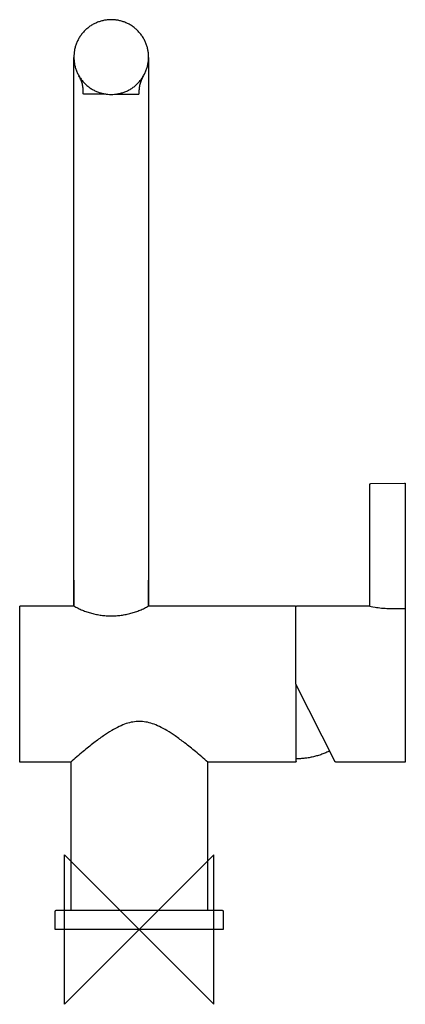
# Model space of a CAD drawing. Header units: millimetres. Extents: x -32 to 71, y -20 to 243.
import ezdxf

# ---------------------------------------------------------------- set-up
doc = ezdxf.new("R2010")
doc.units = ezdxf.units.MM
doc.header["$MEASUREMENT"] = 0
doc.layers.add('ORIGIN', color=6, linetype='Continuous')
doc.layers.add('PLANNING', color=1, linetype='Continuous')

# ---------------------------------------------------------------- blocks, each defined once
blk = doc.blocks.new('707110_F')
at = {"layer": 'ORIGIN'}
for p, q in [((20, 20), (-20, -20)), ((-20, -20), (-20, 20)), ((-20, 20), (20, -20)), ((20, -20), (20, 20))]:
    blk.add_line(p, q, dxfattribs=at)
at = {"layer": 'PLANNING'}
for p, q in [((-8.91, 223.6), (-14.79, 223.6)), ((-6.09, 223.6), (-0.14, 223.6)), ((61.7, 86.59), (61.7, 119.14)), ((61.9, 119.34), (71, 119.5)), ((41.9, 65.75), (41.9, 86.4)), ((42.1, 86.6), (61.65, 86.6)), ((66.8, 85.96), (71, 85.96)), ((71.2, 85.75), (71.2, 45)), ((52.44, 44.91), (41.92, 65.66)), ((71, 44.8), (52.62, 44.8)), ((-22.5, 0), (-22.5, 4.8)), ((22.5, 4.8), (22.5, 0)), ((22.5, 0), (-22.5, 0))]:
    blk.add_line(p, q, dxfattribs=at)
for points in [[(-17.5, 93.5), (-17.5, 86.6), (-17.5, 233.36)], [(2.5, 233.39), (2.5, 86.6), (2.5, 93.5)], [(71.2, 119.3), (71.2, 85.75)], [(-22.1, 5.2), (22.1, 5.2)]]:
    blk.add_lwpolyline(points, dxfattribs=at)
for points, weights, knots in [([(2.5, 233.5), (2.5, 243.5), (-7.5, 243.5), (-17.5, 243.5), (-17.5, 233.5)], [1, 0.707106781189, 1, 0.707106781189, 1], [0, 0, 0, 15.707963, 15.707963, 31.415927, 31.415927, 31.415927]), ([(-17.5, 233.5), (-17.5, 223.5), (-7.5, 223.5), (2.5, 223.5), (2.5, 233.5)], [1, 0.707106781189, 1, 0.707106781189, 1], [0, 0, 0, 15.707963, 15.707963, 31.415927, 31.415927, 31.415927]), ([(71, 119.5), (71.08, 119.5), (71.14, 119.44), (71.2, 119.38), (71.2, 119.3)], [1, 0.920014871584, 1, 0.920014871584, 1], [-0.1003868, -0.1003868, -0.1003868, 0.0908289, 0.0908289, 0.2820445, 0.2820445, 0.2820445]), ([(22.1, 5.2), (22.27, 5.2), (22.38, 5.08), (22.5, 4.97), (22.5, 4.8)], [1, 0.923868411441, 1, 0.923868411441, 1], [0, 0, 0, 0.3141589, 0.3141589, 0.6283178, 0.6283178, 0.6283178])]:
    blk.add_rational_spline(points, weights, degree=2, knots=knots, dxfattribs=at)
for points, knots in [([(-15, 223.82), (-15, 224.08), (-15, 224.53), (-15.05, 225.36), (-15.19, 226.28), (-15.5, 227.18), (-15.83, 227.9), (-16.04, 228.28), (-16.15, 228.47)], [5.671783, 5.671783, 5.671783, 5.671783, 6.453039, 7.041619, 8.136811, 9.259896, 9.870668, 10.537973, 10.537973, 10.537973, 10.537973]), ([(0, 223.82), (0, 224.08), (0, 224.53), (0.05, 225.36), (0.19, 226.28), (0.5, 227.18), (0.83, 227.91), (1.04, 228.28), (1.15, 228.48)], [6.162083, 6.162083, 6.162083, 6.162083, 6.943334, 7.531914, 8.627106, 9.754462, 10.360963, 11.031507, 11.031507, 11.031507, 11.031507]), ([(-14.79, 223.6), (-14.81, 223.6), (-14.84, 223.6), (-14.9, 223.61), (-14.96, 223.64), (-15, 223.72), (-15, 223.78), (-15, 223.82)], [5.31385, 5.31385, 5.31385, 5.31385, 5.3691155, 5.414055, 5.4925057, 5.5705612, 5.6717833, 5.6717833, 5.6717833, 5.6717833]), ([(-0.14, 223.6), (-0.12, 223.61), (-0.08, 223.62), (-0.02, 223.67), (-0.01, 223.72), (0, 223.77), (0, 223.8), (0, 223.82)], [5.8719826, 5.8719826, 5.8719826, 5.8719826, 5.9446012, 6.0059211, 6.0740161, 6.1122905, 6.1620828, 6.1620828, 6.1620828, 6.1620828]), ([(61.65, 86.6), (61.65, 86.6), (62.21, 86.45), (64.1, 86.11), (65.43, 85.96), (66.8, 85.96)], [19.3641589, 19.3641589, 19.3641589, 19.3641589, 19.6141589, 19.6141589, 19.8641589, 19.8641589, 19.8641589, 19.8641589]), ([(18.35, 44.8), (17.27, 45.75), (15.23, 47.51), (12.33, 49.86), (9.77, 51.75), (7.52, 53.23), (5.48, 54.34), (3.58, 55.12), (1.77, 55.59), (0, 55.75), (-1.76, 55.59), (-3.55, 55.13), (-5.45, 54.35), (-7.49, 53.24), (-9.75, 51.76), (-12.3, 49.88), (-15.21, 47.52), (-17.26, 45.76), (-18.35, 44.8)], [0, 0, 0, 0, 4.322179, 8.071058, 11.199266, 13.863447, 16.152058, 18.16312, 20.011507, 21.737102, 23.475621, 25.286281, 27.283249, 29.600084, 32.247441, 35.392779, 39.111948, 43.482225, 43.482225, 43.482225, 43.482225])]:
    blk.add_open_spline(points, degree=3, knots=knots, dxfattribs=at)
for points, weights in [([(61.7, 119.14), (61.7, 119.33), (61.9, 119.34)], [1, 0.713459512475, 1]), ([(-32, 86.4), (-32, 86.6), (-31.8, 86.6)], [1, 0.707108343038, 1]), ([(-17.5, 86.6), (-7.5, 80.9), (2.5, 86.6)], [1, 0.868681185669, 1]), ([(41.8, 86.6), (41.89, 86.6), (41.95, 86.53)], [1, 0.911560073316, 1]), ([(41.9, 86.4), (41.9, 86.6), (42.1, 86.6)], [1, 0.707107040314, 1]), ([(71, 85.96), (71.2, 85.95), (71.2, 85.75)], [1, 0.718199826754, 1]), ([(41.92, 65.66), (41.9, 65.7), (41.9, 65.75)], [1, 0.980436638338, 1]), ([(50.97, 47.82), (46.73, 45.7), (42, 45.7)], [1, 0.973103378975, 1]), ([(71.2, 47.62), (71.2, 47.6), (71.2, 47.59)], [1, 0.997337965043, 1]), ([(-31.8, 44.8), (-32, 44.8), (-32, 45)], [1, 0.707111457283, 1]), ([(42, 45), (42, 44.8), (41.8, 44.8)], [1, 0.707107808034, 1]), ([(52.62, 44.8), (52.5, 44.8), (52.44, 44.91)], [1, 0.852152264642, 1]), ([(71.2, 45), (71.2, 44.8), (71, 44.8)], [1, 0.707107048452, 1]), ([(-22.5, 4.8), (-22.5, 5.2), (-22.1, 5.2)], [1, 0.707107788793, 1])]:
    blk.add_rational_spline(points, weights, degree=2, dxfattribs=at)
for points in [[(-32, 65.7), (-32, 76.05), (-32, 86.4)], [(-31.8, 86.6), (-24.65, 86.6), (-17.5, 86.6)], [(2.5, 86.6), (22.15, 86.6), (41.8, 86.6)], [(-32, 45), (-32, 55.35), (-32, 65.7)], [(42, 45), (42, 55.25), (42, 65.5)], [(-18.35, 44.8), (-25.08, 44.8), (-31.8, 44.8)], [(-18.35, 44.8), (-18.35, 25), (-18.35, 5.2)], [(18.35, 5.2), (18.35, 25), (18.35, 44.8)], [(41.8, 44.8), (30.08, 44.8), (18.35, 44.8)]]:
    blk.add_open_spline(points, degree=2, dxfattribs=at)

msp = doc.modelspace()

# ---------------------------------------------------------------- block references
msp.add_blockref('707110_F', (0, 0))

doc.saveas('drawing.dxf')
